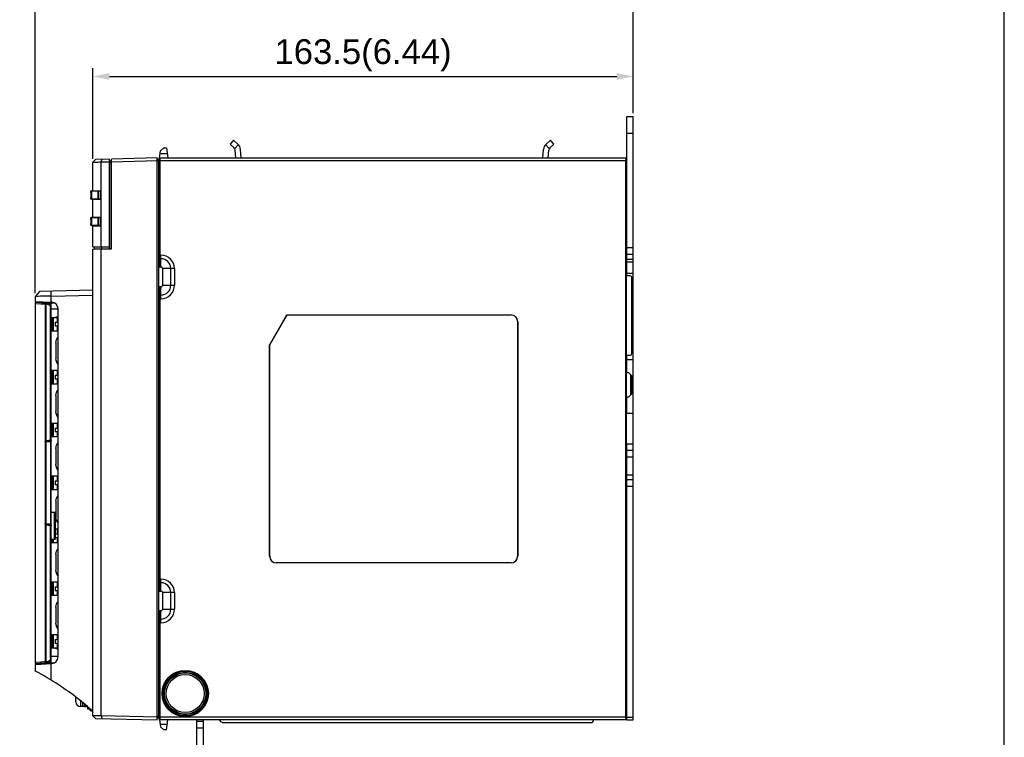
# Model space of a CAD drawing. Header units: millimetres. Extents: x 1895 to 2561, y -1570 to -291.
# Tile 30 of 61: x 2263 to 2561, y -1458 to -1241. Entities that reach past the tile are written whole.
import ezdxf

# ---------------------------------------------------------------- set-up
doc = ezdxf.new("R2010")
doc.units = ezdxf.units.MM
doc.header["$LTSCALE"] = 23.1
doc.header["$PDMODE"] = 3
doc.header["$PDSIZE"] = 0.31
doc.layers.get('0').update_dxf_attribs({"linetype": 'CONTINUOUS'})
doc.layers.get('Defpoints').update_dxf_attribs({"linetype": 'CONTINUOUS'})
doc.layers.add('TEXT', color=7, linetype='CONTINUOUS')
doc.styles.get("Standard").update_dxf_attribs({"font": 'arial.ttf'})
doc.dimstyles.new('DIMSTYLE_2$0', dxfattribs={"dimtxt": 2.5, "dimasz": 3, "dimexe": 0.18, "dimexo": 0.0625, "dimgap": 0.09, "dimtad": 1, "dimdec": 0, "dimdsep": 46, "dimtxsty": 'Standard', "dimblk": '_FILLED', "dimcen": 0.09, "dimadec": 0, "dimazin": 0, "dimtp": 0.01, "dimtm": 0.01, "dimtfac": 1, "dimtdec": 0, "dimtofl": 0, "dimtmove": 0, "dimatfit": 3, "dimldrblk": '_FILLED', "dimfxl": 0, "dimtolj": 1, "dimarcsym": 0})

# ---------------------------------------------------------------- blocks, each defined once
blk = doc.blocks.new('_FILLED')
at = {"color": 0, "linetype": 'ByBlock'}
blk.add_solid([(0, 0), (-1, 0.2), (-1, -0.2)], dxfattribs=at)
blk = doc.blocks.new('*D32')
at = {"color": 0, "linetype": 'Continuous', "lineweight": -2}
for p, q in [((2285.61, -1283.04), (2285.61, -1255.61)), ((2449.11, -1269.25), (2449.11, -1255.61)), ((2290.61, -1258.11), (2444.11, -1258.11))]:
    blk.add_line(p, q, dxfattribs=at)
at = {"layer": 'Defpoints', "color": 0, "linetype": 'Continuous'}
for p in [(2449.11, -1258.11), (2449.11, -1270.25), (2285.61, -1284.04)]:
    blk.add_point(p, dxfattribs=at)
at = {"color": 0, "linetype": 'Continuous', "lineweight": -2, "xscale": 5, "yscale": 5, "zscale": 5}
for p, rotation in [((2285.61, -1258.11), 180.0011689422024), ((2449.11, -1258.11), 0.001168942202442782)]:
    blk.add_blockref('_FILLED', p, dxfattribs=dict(at, rotation=rotation))
at = {"color": 0, "linetype": 'Continuous', "insert": (2367.36, -1246.86), "char_height": 7.5, "width": 17.8532, "attachment_point": 2, "rotation": 0.0012, "line_spacing_factor": 0.9}
blk.add_mtext('\\A1;163.5(6.44)', dxfattribs=at)
blk = doc.blocks.new('*D33')
at = {"color": 0, "linetype": 'Continuous', "lineweight": -2}
for p, q in [((2268.11, -1323.65), (2268.11, -1232.72)), ((2449.11, -1269.25), (2449.11, -1232.72)), ((2273.11, -1235.22), (2444.11, -1235.22))]:
    blk.add_line(p, q, dxfattribs=at)
at = {"layer": 'Defpoints', "color": 0, "linetype": 'Continuous'}
for p in [(2449.11, -1235.22), (2449.11, -1270.25), (2268.11, -1324.65)]:
    blk.add_point(p, dxfattribs=at)
at = {"color": 0, "linetype": 'Continuous', "lineweight": -2, "xscale": 5, "yscale": 5, "zscale": 5, "rotation": 180}
blk.add_blockref('_FILLED', (2268.11, -1235.22), dxfattribs=at)
at = {"color": 0, "linetype": 'Continuous', "lineweight": -2, "xscale": 5, "yscale": 5, "zscale": 5}
blk.add_blockref('_FILLED', (2449.11, -1235.22), dxfattribs=at)
at = {"color": 0, "linetype": 'Continuous', "insert": (2358.61, -1223.97), "char_height": 7.5, "width": 14.9442, "attachment_point": 2, "line_spacing_factor": 0.9}
blk.add_mtext('\\A1;181(7.13)', dxfattribs=at)

msp = doc.modelspace()

# ---------------------------------------------------------------- linework, layer by layer
at = {"color": 7, "linetype": 'Continuous'}
for p, q in [((2447.109, -1318.448), (2447.109, -1270.248)), ((2447.109, -1270.248), (2449.109, -1270.248)), ((2449.109, -1452.748), (2449.109, -1270.248)), ((2328.195, -1277.383), (2327.108, -1278.557)), ((2328.195, -1277.383), (2329.463, -1278.557)), ((2422.755, -1278.557), (2424.023, -1277.383)), ((2425.11, -1278.557), (2424.023, -1277.383)), ((2447.109, -1275.248), (2449.109, -1275.248)), ((2305.799, -1282.748), (2306.059, -1280.627)), ((2306.059, -1280.627), (2307.052, -1279.748)), ((2307.052, -1279.748), (2307.93, -1279.748)), ((2307.93, -1279.748), (2308.299, -1282.748)), ((2328.378, -1279.734), (2327.108, -1278.557)), ((2329.636, -1278.734), (2328.537, -1279.921)), ((2328.911, -1282.752), (2328.695, -1280.377)), ((2330.515, -1282.752), (2330.286, -1280.229)), ((2421.702, -1282.749), (2421.932, -1280.229)), ((2423.681, -1279.921), (2422.581, -1278.734)), ((2423.307, -1282.749), (2423.523, -1280.377)), ((2425.11, -1278.557), (2423.839, -1279.734)), ((2286.388, -1283.239), (2285.607, -1284.04)), ((2290.609, -1283.128), (2286.388, -1283.239)), ((2290.609, -1310.131), (2290.609, -1283.128)), ((2290.609, -1283.628), (2291.109, -1283.654)), ((2291.109, -1310.118), (2291.109, -1283.654)), ((2305.109, -1282.748), (2291.209, -1283.112)), ((2291.209, -1310.215), (2291.209, -1283.112)), ((2291.209, -1283.912), (2305.109, -1283.548)), ((2305.109, -1452.748), (2305.109, -1282.748)), ((2305.609, -1283.248), (2305.109, -1283.248)), ((2305.609, -1283.748), (2305.109, -1283.748)), ((2305.609, -1452.248), (2305.609, -1283.248)), ((2305.745, -1284.249), (2305.762, -1283.754)), ((2305.762, -1283.754), (2305.78, -1283.254)), ((2305.78, -1283.254), (2305.798, -1282.751)), ((2305.798, -1282.753), (2446.92, -1282.748)), ((2305.798, -1282.751), (2305.824, -1283.237)), ((2305.824, -1283.237), (2305.84, -1283.548)), ((2305.84, -1283.548), (2305.84, -1312.143)), ((2305.84, -1283.548), (2446.878, -1283.548)), ((2308.146, -1281.505), (2305.951, -1281.505)), ((2446.878, -1283.548), (2446.919, -1282.758)), ((2446.878, -1451.948), (2446.878, -1283.548)), ((2447.009, -1285.248), (2446.919, -1282.748)), ((2285.609, -1292.676), (2285.609, -1284.042)), ((2288.108, -1292.72), (2288.107, -1283.986)), ((2290.609, -1284.135), (2291.109, -1284.146)), ((2291.209, -1284.813), (2291.109, -1284.816)), ((2291.109, -1285.613), (2291.209, -1285.613)), ((2305.609, -1284.248), (2305.745, -1284.248)), ((2305.609, -1285.248), (2305.761, -1285.248)), ((2305.738, -1284.424), (2305.745, -1284.248)), ((2305.761, -1285.248), (2305.761, -1290.248)), ((2447.009, -1450.248), (2447.009, -1285.248)), ((2447.009, -1287.748), (2447.099, -1287.748)), ((2447.009, -1289.648), (2447.109, -1289.648)), ((2285.609, -1292.748), (2285.609, -1292.676)), ((2285.609, -1292.676), (2288.108, -1292.72)), ((2286.059, -1292.748), (2286.059, -1292.69)), ((2286.201, -1292.686), (2286.201, -1292.748)), ((2286.901, -1292.748), (2286.901, -1292.698)), ((2287.059, -1292.698), (2287.059, -1292.748)), ((2287.609, -1292.711), (2287.609, -1292.748)), ((2287.709, -1292.713), (2287.709, -1292.748)), ((2288.108, -1309.626), (2288.108, -1292.72)), ((2291.209, -1292.548), (2291.109, -1292.554)), ((2305.761, -1290.248), (2305.609, -1290.248)), ((2305.709, -1300.248), (2305.709, -1290.248)), ((2285.009, -1293.268), (2285.009, -1294.729)), ((2285.035, -1292.768), (2285.15, -1292.748)), ((2285.15, -1295.248), (2285.035, -1295.229)), ((2285.156, -1292.75), (2285.15, -1292.748)), ((2285.15, -1292.748), (2288.108, -1292.748)), ((2285.15, -1295.248), (2285.156, -1295.246)), ((2288.108, -1295.248), (2285.15, -1295.248)), ((2285.156, -1295.246), (2285.156, -1292.75)), ((2285.213, -1292.753), (2285.213, -1295.244)), ((2285.213, -1292.753), (2287.192, -1292.788)), ((2287.192, -1295.209), (2285.213, -1295.244)), ((2285.609, -1300.749), (2285.609, -1295.248)), ((2285.609, -1295.321), (2288.108, -1295.277)), ((2286.059, -1295.307), (2286.059, -1295.248)), ((2286.201, -1295.248), (2286.201, -1295.311)), ((2286.901, -1295.298), (2286.901, -1295.248)), ((2287.059, -1295.248), (2287.059, -1295.298)), ((2287.192, -1295.209), (2287.192, -1292.788)), ((2287.33, -1292.789), (2287.33, -1295.208)), ((2288.035, -1292.79), (2287.33, -1292.789)), ((2287.33, -1295.208), (2288.035, -1295.207)), ((2287.609, -1295.248), (2287.609, -1295.286)), ((2287.709, -1295.248), (2287.709, -1295.284)), ((2288.059, -1292.766), (2288.035, -1292.79)), ((2288.035, -1295.207), (2288.035, -1292.79)), ((2288.059, -1295.231), (2288.035, -1295.207)), ((2288.059, -1292.766), (2288.059, -1295.231)), ((2288.108, -1292.766), (2288.059, -1292.766)), ((2288.108, -1295.231), (2288.059, -1295.231)), ((2291.209, -1295.448), (2291.109, -1295.443)), ((2447.009, -1292.848), (2447.109, -1292.848)), ((2447.009, -1297.248), (2447.109, -1297.248)), ((2285.009, -1301.268), (2285.009, -1302.73)), ((2285.035, -1300.768), (2285.15, -1300.749)), ((2285.156, -1300.751), (2285.15, -1300.749)), ((2285.15, -1300.749), (2288.108, -1300.749)), ((2285.156, -1303.247), (2285.156, -1300.751)), ((2285.213, -1300.753), (2285.213, -1303.245)), ((2285.213, -1300.753), (2287.192, -1300.788)), ((2285.609, -1300.676), (2288.108, -1300.72)), ((2286.059, -1300.749), (2286.059, -1300.69)), ((2286.201, -1300.686), (2286.201, -1300.749)), ((2286.901, -1300.749), (2286.901, -1300.698)), ((2287.059, -1300.698), (2287.059, -1300.749)), ((2287.192, -1303.209), (2287.192, -1300.788)), ((2287.33, -1300.79), (2287.33, -1303.208)), ((2288.035, -1300.79), (2287.33, -1300.79)), ((2287.609, -1300.711), (2287.609, -1300.749)), ((2287.709, -1300.713), (2287.709, -1300.749)), ((2288.059, -1300.766), (2288.035, -1300.79)), ((2288.035, -1303.208), (2288.035, -1300.79)), ((2288.059, -1300.766), (2288.059, -1303.231)), ((2288.108, -1300.766), (2288.059, -1300.766)), ((2291.209, -1300.548), (2291.109, -1300.554)), ((2305.609, -1300.248), (2305.735, -1300.248)), ((2305.735, -1300.248), (2305.735, -1315.748)), ((2285.15, -1303.249), (2285.035, -1303.23)), ((2285.15, -1303.249), (2285.156, -1303.247)), ((2288.108, -1303.249), (2285.15, -1303.249)), ((2287.192, -1303.209), (2285.213, -1303.245)), ((2285.609, -1309.622), (2285.609, -1303.249)), ((2285.609, -1303.321), (2288.108, -1303.277)), ((2286.059, -1303.307), (2286.059, -1303.249)), ((2286.201, -1303.249), (2286.201, -1303.311)), ((2286.901, -1303.298), (2286.901, -1303.249)), ((2287.059, -1303.249), (2287.059, -1303.298)), ((2287.33, -1303.208), (2288.035, -1303.208)), ((2287.609, -1303.249), (2287.609, -1303.286)), ((2287.709, -1303.249), (2287.709, -1303.284)), ((2288.059, -1303.231), (2288.035, -1303.208)), ((2288.108, -1303.231), (2288.059, -1303.231)), ((2291.209, -1303.448), (2291.109, -1303.443)), ((2291.109, -1305.438), (2291.209, -1305.441)), ((2291.209, -1305.991), (2291.109, -1305.992)), ((2447.009, -1304.748), (2447.109, -1304.748)), ((2447.009, -1304.898), (2447.098, -1304.898)), ((2447.045, -1305.335), (2447.109, -1305.398)), ((2285.609, -1309.622), (2290.609, -1309.63)), ((2285.609, -1310.362), (2291.209, -1310.215)), ((2285.609, -1451.456), (2285.609, -1310.362)), ((2286.109, -1310.196), (2286.109, -1309.623)), ((2286.109, -1310.196), (2287.609, -1310.209)), ((2287.609, -1310.209), (2291.109, -1310.118)), ((2287.709, -1310.307), (2287.709, -1310.209)), ((2287.936, -1310.201), (2287.936, -1310.301)), ((2288.108, -1451.511), (2288.108, -1310.296)), ((2288.324, -1310.19), (2288.324, -1309.626)), ((2289.076, -1310.171), (2289.076, -1310.271)), ((2289.594, -1310.157), (2289.594, -1310.257)), ((2291.209, -1309.666), (2291.109, -1309.665)), ((2447.009, -1307.798), (2447.109, -1307.898)), ((2447.009, -1309.498), (2447.109, -1309.398)), ((2447.109, -1309.898), (2449.109, -1309.898)), ((2305.822, -1313.252), (2305.735, -1315.748)), ((2306.209, -1313.252), (2305.822, -1313.252)), ((2305.84, -1312.143), (2306.209, -1312.143)), ((2306.209, -1315.748), (2306.209, -1312.143)), ((2447.109, -1311.898), (2449.109, -1311.898)), ((2447.109, -1313.398), (2449.109, -1313.398)), ((2305.735, -1315.748), (2306.209, -1315.748)), ((2306.709, -1316.248), (2306.709, -1321.248)), ((2310.314, -1316.248), (2306.709, -1316.248)), ((2309.205, -1321.248), (2309.205, -1316.248)), ((2310.314, -1316.248), (2310.314, -1321.248)), ((2447.109, -1314.148), (2449.109, -1314.148)), ((2448.169, -1318.448), (2447.009, -1318.448)), ((2447.109, -1317.648), (2449.109, -1317.648)), ((2448.669, -1318.848), (2449.109, -1318.848)), ((2448.669, -1341.948), (2448.669, -1318.948)), ((2305.735, -1321.748), (2305.822, -1324.245)), ((2305.735, -1321.748), (2305.735, -1351.748)), ((2306.209, -1321.748), (2305.735, -1321.748)), ((2306.209, -1325.354), (2306.209, -1321.748)), ((2306.709, -1321.248), (2310.314, -1321.248)), ((2269.608, -1323.109), (2268.109, -1324.648)), ((2272.978, -1324.56), (2268.109, -1324.648)), ((2268.109, -1324.648), (2268.109, -1326.148)), ((2268.477, -1324.642), (2268.274, -1324.645)), ((2269.109, -1324.63), (2268.757, -1324.637)), ((2269.608, -1323.109), (2285.609, -1322.69)), ((2272.978, -1326.404), (2272.978, -1323.021)), ((2272.978, -1324.56), (2285.609, -1324.229)), ((2305.822, -1324.245), (2306.209, -1324.245)), ((2305.84, -1325.354), (2305.84, -1410.143)), ((2306.209, -1325.354), (2305.84, -1325.354)), ((2268.109, -1326.148), (2273.213, -1326.416)), ((2268.109, -1326.765), (2268.109, -1435.332)), ((2268.109, -1326.765), (2269.92, -1326.854)), ((2268.109, -1326.765), (2269.956, -1326.856)), ((2274.239, -1326.77), (2268.424, -1326.465)), ((2269.63, -1326.228), (2269.817, -1326.425)), ((2269.817, -1326.425), (2270.046, -1326.439)), ((2269.817, -1326.425), (2270.046, -1326.439)), ((2269.956, -1326.856), (2271.173, -1326.916)), ((2270.046, -1326.439), (2270.695, -1326.477)), ((2270.046, -1326.439), (2270.695, -1326.477)), ((2270.695, -1326.477), (2271.009, -1326.496)), ((2270.695, -1326.477), (2271.009, -1326.496)), ((2271.009, -1326.297), (2271.009, -1326.6)), ((2271.173, -1326.916), (2271.174, -1368.676)), ((2271.366, -1326.916), (2271.173, -1326.916)), ((2271.366, -1326.916), (2271.366, -1368.49)), ((2271.366, -1326.916), (2271.649, -1326.93)), ((2271.963, -1326.548), (2271.963, -1326.35)), ((2271.963, -1326.548), (2272.509, -1326.548)), ((2272.009, -1326.653), (2272.009, -1326.548)), ((2272.389, -1326.914), (2273.009, -1326.943)), ((2272.389, -1326.914), (2272.571, -1326.922)), ((2272.509, -1326.379), (2272.509, -1326.548)), ((2273.009, -1326.943), (2272.772, -1326.693)), ((2272.786, -1368.077), (2272.786, -1328.129)), ((2273.009, -1328.129), (2272.786, -1328.129)), ((2273.009, -1435.154), (2273.009, -1326.943)), ((2275.109, -1433.684), (2275.109, -1328.413)), ((2275.11, -1328.512), (2273.009, -1328.531)), ((2273.251, -1331.048), (2273.251, -1335.048)), ((2273.709, -1335.048), (2273.709, -1331.048)), ((2275.109, -1330.867), (2274.834, -1330.891)), ((2274.898, -1332.448), (2274.898, -1331.048)), ((2344.295, -1330.224), (2339.084, -1339.249)), ((2339.109, -1339.255), (2344.309, -1330.248)), ((2344.309, -1330.248), (2344.295, -1330.224)), ((2344.295, -1330.224), (2412.109, -1330.224)), ((2344.309, -1330.248), (2412.109, -1330.248)), ((2412.109, -1330.248), (2412.109, -1330.224)), ((2274.186, -1332.448), (2274.186, -1333.648)), ((2274.186, -1332.448), (2275.109, -1332.448)), ((2275.109, -1333.648), (2274.186, -1333.648)), ((2274.898, -1335.048), (2274.898, -1333.648)), ((2414.133, -1332.248), (2414.109, -1332.248)), ((2414.109, -1332.248), (2414.109, -1403.248)), ((2414.133, -1332.248), (2414.133, -1403.248)), ((2273.009, -1335.048), (2275.109, -1335.048)), ((2274.434, -1338.618), (2274.434, -1340.298)), ((2274.495, -1340.298), (2274.434, -1340.298)), ((2339.084, -1403.248), (2339.084, -1339.249)), ((2339.109, -1339.255), (2339.084, -1339.249)), ((2339.109, -1403.248), (2339.109, -1339.255)), ((2274.434, -1341.798), (2274.434, -1343.479)), ((2274.434, -1341.798), (2274.495, -1341.798)), ((2447.009, -1342.448), (2448.169, -1342.448)), ((2447.109, -1347.768), (2447.109, -1342.448)), ((2448.669, -1340.976), (2449.109, -1340.976)), ((2448.669, -1341.776), (2449.109, -1341.776)), ((2447.109, -1343.776), (2449.109, -1343.776)), ((2275.109, -1347.048), (2273.009, -1347.048)), ((2273.251, -1347.048), (2273.251, -1351.048)), ((2273.709, -1351.048), (2273.709, -1347.048)), ((2274.186, -1348.448), (2274.186, -1349.648)), ((2274.186, -1348.448), (2275.109, -1348.448)), ((2274.898, -1348.448), (2274.898, -1347.048)), ((2447.779, -1347.768), (2447.009, -1347.768)), ((2447.779, -1347.768), (2448.669, -1348.658)), ((2448.289, -1348.278), (2448.289, -1354.528)), ((2448.669, -1348.658), (2448.669, -1354.148)), ((2273.009, -1351.048), (2275.109, -1351.048)), ((2275.109, -1349.648), (2274.186, -1349.648)), ((2274.898, -1351.048), (2274.898, -1349.648)), ((2305.735, -1351.748), (2305.609, -1351.748)), ((2305.814, -1353.248), (2305.735, -1351.748)), ((2274.434, -1354.618), (2274.434, -1356.298)), ((2305.814, -1353.752), (2305.609, -1353.748)), ((2305.814, -1362.249), (2305.814, -1353.248)), ((2447.009, -1355.038), (2447.779, -1355.038)), ((2447.109, -1359.987), (2447.109, -1355.038)), ((2448.669, -1354.148), (2447.779, -1355.038)), ((2274.495, -1356.298), (2274.434, -1356.298)), ((2274.434, -1357.798), (2274.434, -1359.479)), ((2274.434, -1357.798), (2274.495, -1357.798)), ((2447.009, -1359.987), (2449.109, -1359.987)), ((2275.109, -1363.048), (2273.009, -1363.048)), ((2273.251, -1363.048), (2273.251, -1367.048)), ((2273.709, -1367.048), (2273.709, -1363.048)), ((2274.898, -1364.448), (2274.898, -1363.048)), ((2305.609, -1361.748), (2305.814, -1361.745)), ((2305.735, -1363.748), (2305.609, -1363.748)), ((2305.735, -1363.748), (2305.814, -1362.249)), ((2305.735, -1363.748), (2305.735, -1371.748)), ((2273.009, -1367.048), (2275.109, -1367.048)), ((2274.186, -1364.448), (2274.186, -1365.648)), ((2274.186, -1364.448), (2275.109, -1364.448)), ((2275.109, -1365.648), (2274.186, -1365.648)), ((2274.898, -1367.048), (2274.898, -1365.648)), ((2273.009, -1368.673), (2271.174, -1368.673)), ((2271.174, -1368.676), (2271.174, -1393.421)), ((2271.347, -1368.673), (2271.347, -1393.424)), ((2272.786, -1368.077), (2271.816, -1368.319)), ((2271.833, -1368.461), (2272.803, -1368.219)), ((2271.833, -1368.461), (2272.877, -1368.461)), ((2272.877, -1368.268), (2272.877, -1368.461)), ((2272.905, -1393.424), (2272.905, -1368.673)), ((2449.109, -1369.288), (2447.009, -1369.288)), ((2447.109, -1452.748), (2447.109, -1369.288)), ((2274.434, -1370.618), (2274.434, -1372.298)), ((2274.495, -1372.298), (2274.434, -1372.298)), ((2305.735, -1371.748), (2305.609, -1371.748)), ((2305.814, -1373.248), (2305.735, -1371.748)), ((2449.109, -1371.288), (2447.109, -1371.288)), ((2274.434, -1373.798), (2274.434, -1375.479)), ((2274.434, -1373.798), (2274.495, -1373.798)), ((2305.814, -1373.752), (2305.609, -1373.748)), ((2305.814, -1382.249), (2305.814, -1373.248)), ((2449.109, -1373.288), (2447.109, -1373.288)), ((2275.109, -1379.048), (2273.009, -1379.048)), ((2273.251, -1379.048), (2273.251, -1383.048)), ((2273.709, -1383.048), (2273.709, -1379.048)), ((2274.898, -1380.448), (2274.898, -1379.048)), ((2447.109, -1378.568), (2449.109, -1378.568)), ((2274.186, -1380.448), (2274.186, -1381.648)), ((2274.186, -1380.448), (2275.109, -1380.448)), ((2275.109, -1381.648), (2274.186, -1381.648)), ((2274.898, -1383.048), (2274.898, -1381.648)), ((2305.814, -1381.745), (2305.609, -1381.748)), ((2447.109, -1380.068), (2449.109, -1380.068)), ((2447.109, -1382.068), (2449.109, -1382.068)), ((2273.009, -1383.048), (2275.109, -1383.048)), ((2305.735, -1383.748), (2305.609, -1383.748)), ((2305.735, -1383.748), (2305.814, -1382.249)), ((2305.735, -1383.748), (2305.735, -1413.748)), ((2447.109, -1382.398), (2447.009, -1382.298)), ((2447.109, -1383.898), (2447.009, -1383.998)), ((2274.434, -1386.618), (2274.434, -1388.298)), ((2447.009, -1386.898), (2447.109, -1386.898)), ((2447.109, -1386.398), (2447.045, -1386.462)), ((2274.209, -1390.048), (2273.009, -1390.048)), ((2274.055, -1398.048), (2274.055, -1390.048)), ((2274.209, -1390.048), (2274.209, -1398.048)), ((2274.495, -1388.298), (2274.434, -1388.298)), ((2274.434, -1389.798), (2274.434, -1391.479)), ((2274.434, -1389.798), (2274.495, -1389.798)), ((2271.174, -1393.421), (2271.173, -1435.181)), ((2271.174, -1393.424), (2273.009, -1393.424)), ((2271.366, -1393.607), (2271.366, -1435.181)), ((2271.816, -1393.778), (2272.786, -1394.019)), ((2272.803, -1393.878), (2271.833, -1393.636)), ((2272.877, -1393.636), (2271.833, -1393.636)), ((2272.877, -1393.636), (2272.877, -1393.829)), ((2447.109, -1391.473), (2447.009, -1391.473)), ((2272.786, -1433.968), (2272.786, -1394.019)), ((2275.109, -1395.048), (2274.209, -1395.048)), ((2274.209, -1396.448), (2275.109, -1396.448)), ((2274.898, -1396.448), (2274.898, -1395.048)), ((2273.009, -1398.048), (2274.209, -1398.048)), ((2273.009, -1399.048), (2275.109, -1399.048)), ((2273.251, -1398.048), (2273.251, -1399.048)), ((2273.709, -1399.048), (2273.709, -1398.048)), ((2275.109, -1397.648), (2274.209, -1397.648)), ((2274.898, -1399.048), (2274.898, -1397.648)), ((2447.009, -1398.743), (2447.109, -1398.743)), ((2274.434, -1402.618), (2274.434, -1404.298)), ((2274.495, -1404.298), (2274.434, -1404.298)), ((2274.434, -1405.798), (2274.434, -1407.479)), ((2274.434, -1405.798), (2274.495, -1405.798)), ((2339.084, -1403.248), (2339.109, -1403.248)), ((2412.109, -1405.248), (2341.109, -1405.248)), ((2341.109, -1405.248), (2341.109, -1405.273)), ((2412.109, -1405.273), (2341.109, -1405.273)), ((2412.109, -1405.273), (2412.109, -1405.248)), ((2414.109, -1403.248), (2414.133, -1403.248)), ((2447.109, -1403.473), (2447.009, -1403.473)), ((2275.109, -1411.048), (2273.009, -1411.048)), ((2273.251, -1411.048), (2273.251, -1415.048)), ((2273.709, -1415.048), (2273.709, -1411.048)), ((2274.898, -1412.448), (2274.898, -1411.048)), ((2305.822, -1411.252), (2305.735, -1413.748)), ((2306.209, -1411.252), (2305.822, -1411.252)), ((2305.84, -1410.143), (2306.209, -1410.143)), ((2306.209, -1413.748), (2306.209, -1410.143)), ((2447.009, -1410.743), (2447.109, -1410.743)), ((2274.186, -1412.448), (2274.186, -1413.648)), ((2274.186, -1412.448), (2275.109, -1412.448)), ((2275.109, -1413.648), (2274.186, -1413.648)), ((2274.898, -1415.048), (2274.898, -1413.648)), ((2305.735, -1413.748), (2306.209, -1413.748)), ((2306.709, -1414.248), (2306.709, -1419.248)), ((2310.314, -1414.248), (2306.709, -1414.248)), ((2309.205, -1419.248), (2309.205, -1414.248)), ((2310.314, -1414.248), (2310.314, -1419.248)), ((2273.009, -1415.048), (2275.109, -1415.048)), ((2274.434, -1418.618), (2274.434, -1420.298)), ((2274.495, -1420.298), (2274.434, -1420.298)), ((2305.735, -1419.748), (2305.822, -1422.245)), ((2305.735, -1419.748), (2305.735, -1435.248)), ((2306.209, -1419.748), (2305.735, -1419.748)), ((2306.209, -1423.354), (2306.209, -1419.748)), ((2306.709, -1419.248), (2310.314, -1419.248)), ((2274.434, -1421.798), (2274.434, -1423.479)), ((2274.434, -1421.798), (2274.495, -1421.798)), ((2305.822, -1422.245), (2306.209, -1422.245)), ((2305.84, -1423.354), (2305.84, -1451.948)), ((2306.209, -1423.354), (2305.84, -1423.354)), ((2447.009, -1424.248), (2447.109, -1424.248)), ((2275.109, -1427.048), (2273.009, -1427.048)), ((2273.251, -1427.048), (2273.251, -1431.048)), ((2273.709, -1431.048), (2273.709, -1427.048)), ((2274.186, -1428.448), (2274.186, -1429.648)), ((2274.186, -1428.448), (2275.109, -1428.448)), ((2275.109, -1429.648), (2274.186, -1429.648)), ((2274.898, -1428.448), (2274.898, -1427.048)), ((2274.898, -1431.048), (2274.898, -1429.648)), ((2275.109, -1431.23), (2274.834, -1431.206)), ((2269.956, -1435.241), (2268.109, -1435.332)), ((2269.921, -1435.243), (2268.109, -1435.332)), ((2268.109, -1435.948), (2273.213, -1435.681)), ((2268.424, -1435.632), (2274.239, -1435.327)), ((2269.63, -1435.869), (2269.817, -1435.672)), ((2269.99, -1435.662), (2269.817, -1435.672)), ((2269.99, -1435.662), (2269.817, -1435.672)), ((2270.312, -1435.224), (2269.921, -1435.243)), ((2271.011, -1435.189), (2269.956, -1435.241)), ((2271.009, -1435.601), (2269.99, -1435.662)), ((2271.009, -1435.601), (2269.99, -1435.662)), ((2271.009, -1435.496), (2271.009, -1435.802)), ((2271.173, -1435.181), (2271.366, -1435.181)), ((2271.649, -1435.167), (2271.366, -1435.181)), ((2271.963, -1435.746), (2271.963, -1435.548)), ((2271.963, -1435.548), (2272.509, -1435.548)), ((2272.009, -1435.548), (2272.009, -1435.444)), ((2273.009, -1435.154), (2272.389, -1435.183)), ((2272.509, -1435.548), (2272.509, -1435.718)), ((2272.991, -1435.155), (2272.725, -1435.167)), ((2272.772, -1435.404), (2273.009, -1435.154)), ((2272.786, -1433.968), (2273.009, -1433.968)), ((2272.978, -1440.684), (2272.979, -1435.693)), ((2275.11, -1433.585), (2273.009, -1433.566)), ((2305.735, -1435.248), (2305.609, -1435.248)), ((2305.709, -1445.248), (2305.709, -1435.248)), ((2447.009, -1435.248), (2447.109, -1435.248)), ((2268.109, -1435.948), (2268.109, -1437.86)), ((2447.009, -1442.648), (2447.109, -1442.648)), ((2280.409, -1445.798), (2280.409, -1447.143)), ((2280.412, -1447.298), (2280.416, -1447.298)), ((2281.909, -1446.957), (2281.909, -1448.698)), ((2282.609, -1448.698), (2282.609, -1447.521)), ((2305.761, -1445.248), (2305.609, -1445.248)), ((2305.761, -1445.248), (2305.761, -1450.248)), ((2447.009, -1445.848), (2447.109, -1445.848)), ((2282.609, -1448.698), (2281.909, -1448.698)), ((2283.109, -1447.957), (2283.109, -1448.698)), ((2283.109, -1448.698), (2283.947, -1448.698)), ((2284.009, -1448.753), (2284.009, -1449.348)), ((2284.009, -1449.348), (2284.64, -1449.348)), ((2284.809, -1449.848), (2285.156, -1449.848)), ((2305.609, -1450.248), (2305.761, -1450.248)), ((2447.009, -1450.248), (2446.919, -1452.739)), ((2447.009, -1447.748), (2447.099, -1447.748)), ((2447.009, -1448.248), (2447.109, -1448.248)), ((2447.109, -1450.248), (2447.009, -1450.248)), ((2288.108, -1451.511), (2285.609, -1451.456)), ((2286.388, -1452.258), (2305.109, -1452.748)), ((2305.109, -1451.949), (2288.108, -1451.511)), ((2305.609, -1451.748), (2305.109, -1451.748)), ((2305.609, -1452.248), (2305.109, -1452.248)), ((2305.609, -1451.248), (2305.745, -1451.248)), ((2305.745, -1451.248), (2305.738, -1451.073)), ((2305.762, -1451.743), (2305.745, -1451.248)), ((2305.78, -1452.243), (2305.762, -1451.743)), ((2305.798, -1452.746), (2305.78, -1452.243)), ((2305.824, -1452.26), (2305.798, -1452.746)), ((2446.92, -1452.748), (2305.798, -1452.744)), ((2305.799, -1452.748), (2306.059, -1454.87)), ((2305.84, -1451.948), (2305.824, -1452.26)), ((2446.878, -1451.948), (2305.84, -1451.948)), ((2307.93, -1455.748), (2308.299, -1452.748)), ((2317.109, -1465.248), (2317.109, -1452.744)), ((2319.109, -1453.248), (2317.109, -1453.248)), ((2319.109, -1460.348), (2319.109, -1452.745)), ((2324.562, -1453.402), (2323.909, -1452.748)), ((2324.916, -1453.548), (2436.309, -1453.548)), ((2446.919, -1452.739), (2446.878, -1451.948)), ((2447.109, -1451.948), (2449.109, -1451.948)), ((2447.109, -1452.748), (2449.109, -1452.748)), ((2305.951, -1453.992), (2308.146, -1453.992)), ((2306.059, -1454.87), (2307.052, -1455.748)), ((2307.93, -1455.748), (2307.052, -1455.748)), ((2319.109, -1455.248), (2317.109, -1455.248))]:
    msp.add_line(p, q, dxfattribs=at)
at = {"color": 4, "linetype": 'Continuous'}
for p, q in [((2285.609, -1286.347), (2285.609, -1284.047)), ((2273.009, -1331.048), (2275.109, -1331.048)), ((2275.109, -1431.048), (2273.009, -1431.048))]:
    msp.add_line(p, q, dxfattribs=at)
at = {"color": 3, "linetype": 'Continuous'}
msp.add_line((2284.809, -1449.848), (2284.809, -1449.512), dxfattribs=at)
at = {"color": 7, "linetype": 'Continuous'}
for points in [[(2272.978, -1324.56), (2272.337, -1324.572), (2271.71, -1324.583), (2271.105, -1324.594), (2270.533, -1324.605), (2270.005, -1324.614), (2269.527, -1324.623)], [(2269.92, -1326.854), (2270.312, -1326.873), (2270.731, -1326.894), (2271.013, -1326.908)], [(2272.571, -1326.922), (2272.847, -1326.935), (2272.991, -1326.942)], [(2271.173, -1435.181), (2270.731, -1435.203), (2270.312, -1435.224)], [(2272.725, -1435.167), (2272.571, -1435.174), (2272.389, -1435.183)]]:
    msp.add_lwpolyline(points, dxfattribs=at)
for radius in [6.997, 6.797, 6.791, 6.417, 6.25, 5.75]:
    msp.add_circle((2313.559, -1444.748), radius, dxfattribs=at)
for centre, radius, start, end in [((2327.699, -1280.467), 1, 5.2, 47.2), ((2327.696, -1280.465), 2.6, 5.2, 47.2), ((2424.521, -1280.465), 2.6, 132.8, 174.8), ((2424.519, -1280.467), 1, 132.8, 174.8), ((2446.109, -1304.984), 1, 334.24097, 339.4698), ((2306.209, -1316.248), 4.106, 0, 90), ((2306.209, -1316.248), 2.996, 0, 90), ((2306.209, -1316.248), 0.5, 0, 90), ((2448.169, -1318.948), 0.5, 0, 90), ((2306.209, -1321.248), 4.106, 270, 360), ((2306.209, -1321.248), 2.996, 270, 0), ((2306.209, -1321.248), 0.5, 270, 360), ((2268.409, -1326.765), 0.3, 87, 180), ((2269.309, -1326.907), 0.7, 31.41922, 43.49852), ((2271.509, -1328.129), 1.5, 0, 87), ((2273.109, -1328.413), 2, 0, 87), ((2275.009, -1332.883), 2, 95, 113.31849), ((2412.109, -1332.248), 2.025, 0, 90), ((2412.109, -1332.248), 2, 0, 90), ((2448.169, -1341.948), 0.5, 270, 0), ((2272.817, -1368.048), 0.228, 285.34904, 295.32882), ((2446.109, -1386.813), 1, 0, 25.75903), ((2272.175, -1393.443), 0.729, 349.66951, 352.42083), ((2341.109, -1403.248), 2.025, 180, 270), ((2341.109, -1403.248), 2, 180, 270), ((2412.109, -1403.248), 2.025, 270, 0), ((2412.109, -1403.248), 2, 270, 0), ((2306.209, -1414.248), 4.106, 0, 90), ((2306.209, -1414.248), 2.996, 0, 90), ((2306.209, -1414.248), 0.5, 0, 90), ((2306.209, -1419.248), 4.106, 270, 360), ((2306.209, -1419.248), 2.996, 270, 0), ((2306.209, -1419.248), 0.5, 270, 360), ((2275.009, -1429.213), 2, 246.70283, 265), ((2268.409, -1435.332), 0.3, 180, 273), ((2269.309, -1435.19), 0.7, 316.50098, 328.58079), ((2271.509, -1433.968), 1.5, 273, 0), ((2273.109, -1433.684), 2, 272.99823, 359.99824), ((2219.567, -1527.13), 101.614, 56.65019, 61.46448), ((2281.993, -1447.143), 1.584, 179.99512, 185.63162), ((2281.909, -1447.198), 1.5, 183.82255, 270), ((2282.609, -1448.198), 0.5, 270, 0), ((2324.916, -1453.048), 0.5, 225, 270), ((2436.309, -1452.748), 0.8, 270, 0)]:
    msp.add_arc(centre, radius, start, end, dxfattribs=at)
for centre, major_axis, ratio, start_param, end_param in [((2305.709, -1285.248), (0, 1), 0.0524078, -1.5707963, -0.6014957), ((2285.356, -1292.75), (0.2, 0), 0.0174551, -3.0892328, -2.3692845), ((2285.356, -1295.247), (0.2, 0), 0.0174551, 2.3692845, 3.0892328), ((2287.335, -1292.786), (0.2, 0), 0.0174551, -2.3692845, -1.5969763), ((2287.335, -1295.211), (0.2, 0), 0.0174551, 1.5969763, 2.3692845), ((2285.356, -1300.751), (0.2, 0), 0.0174551, -3.0892328, -2.3692845), ((2287.335, -1300.786), (0.2, 0), 0.0174551, -2.3692845, -1.5969763), ((2285.356, -1303.247), (0.2, 0), 0.0174551, 2.3692845, 3.0892328), ((2287.335, -1303.212), (0.2, 0), 0.0174551, 1.5969763, 2.3692845), ((2305.735, -1312.143), (0, 2), 0.0524078, -2.1587989, -1.5707963), ((2305.735, -1325.354), (0, 2), 0.0524078, -1.5707963, -0.9827937), ((2305.735, -1410.143), (0, 2), 0.0524078, -2.1587989, -1.5707963), ((2305.735, -1423.354), (0, 2), 0.0524078, -1.5707963, -0.9827937), ((2305.709, -1450.248), (0, 1), 0.0524078, -2.540097, -1.5707963)]:
    msp.add_ellipse(centre, major_axis=major_axis, ratio=ratio, start_param=start_param, end_param=end_param, dxfattribs=at)
for points, knots in [([(2288.107, -1283.99), (2288.129, -1283.922), (2288.176, -1283.785), (2288.26, -1283.585), (2288.348, -1283.386), (2288.405, -1283.252), (2288.433, -1283.185)], [0, 0, 0, 0, 0.2475182, 0.4977941, 0.7491025, 1, 1, 1, 1]), ([(2285.609, -1284.042), (2285.817, -1284.037), (2286.337, -1284.026), (2287.17, -1284.001), (2287.795, -1283.99), (2288.107, -1283.986)], [0, 0, 0, 0, 0.2499999, 0.6250173, 1, 1, 1, 1]), ([(2288.107, -1283.986), (2288.419, -1283.982), (2289.045, -1283.971), (2289.879, -1283.946), (2290.4, -1283.933), (2290.609, -1283.928)], [0, 0, 0, 0, 0.3749993, 0.7499999, 1, 1, 1, 1]), ([(2285.009, -1293.267), (2285.009, -1293.235), (2285.009, -1293.172), (2285.011, -1293.079), (2285.013, -1292.994), (2285.016, -1292.93), (2285.018, -1292.884), (2285.02, -1292.854), (2285.022, -1292.829), (2285.025, -1292.808), (2285.027, -1292.792), (2285.029, -1292.779), (2285.031, -1292.772), (2285.034, -1292.768), (2285.035, -1292.768)], [0, 0, 0, 0, 0.1933629, 0.3793838, 0.5509293, 0.7015792, 0.7672489, 0.8256272, 0.876189, 0.9184595, 0.9520704, 0.9767619, 0.992485, 1, 1, 1, 1]), ([(2285.035, -1295.229), (2285.034, -1295.229), (2285.031, -1295.225), (2285.029, -1295.218), (2285.027, -1295.205), (2285.025, -1295.189), (2285.022, -1295.168), (2285.02, -1295.142), (2285.018, -1295.113), (2285.016, -1295.067), (2285.013, -1295.003), (2285.011, -1294.918), (2285.009, -1294.825), (2285.009, -1294.762), (2285.009, -1294.73)], [0, 0, 0, 0, 0.007515, 0.0232382, 0.0479298, 0.0815407, 0.1238112, 0.174373, 0.2327514, 0.298421, 0.4490709, 0.6206163, 0.8066371, 1, 1, 1, 1]), ([(2285.009, -1301.268), (2285.009, -1301.235), (2285.009, -1301.172), (2285.011, -1301.08), (2285.013, -1300.995), (2285.016, -1300.93), (2285.018, -1300.884), (2285.02, -1300.855), (2285.022, -1300.83), (2285.025, -1300.809), (2285.027, -1300.792), (2285.029, -1300.78), (2285.031, -1300.772), (2285.034, -1300.768), (2285.035, -1300.768)], [0, 0, 0, 0, 0.1933629, 0.3793838, 0.5509293, 0.7015792, 0.7672489, 0.8256272, 0.876189, 0.9184595, 0.9520704, 0.9767619, 0.992485, 1, 1, 1, 1]), ([(2285.035, -1303.23), (2285.034, -1303.229), (2285.031, -1303.225), (2285.029, -1303.218), (2285.027, -1303.206), (2285.025, -1303.189), (2285.022, -1303.168), (2285.02, -1303.143), (2285.018, -1303.114), (2285.016, -1303.068), (2285.013, -1303.003), (2285.011, -1302.918), (2285.009, -1302.826), (2285.009, -1302.762), (2285.009, -1302.73)], [0, 0, 0, 0, 0.007515, 0.0232382, 0.0479298, 0.0815407, 0.1238112, 0.174373, 0.2327514, 0.298421, 0.4490709, 0.6206163, 0.8066371, 1, 1, 1, 1]), ([(2271.304, -1326.616), (2271.288, -1326.615), (2271.26, -1326.632), (2271.235, -1326.666), (2271.207, -1326.719), (2271.183, -1326.804), (2271.174, -1326.877), (2271.173, -1326.916)], [0, 0, 0, 0, 0.1460378, 0.246705, 0.3679589, 0.6631626, 1, 1, 1, 1]), ([(2271.304, -1326.616), (2271.317, -1326.617), (2271.334, -1326.638), (2271.346, -1326.67), (2271.369, -1326.761), (2271.37, -1326.845), (2271.366, -1326.916)], [0, 0, 0, 0, 0.1168935, 0.2127986, 0.3344298, 1, 1, 1, 1]), ([(2271.649, -1326.93), (2271.653, -1326.86), (2271.649, -1326.764), (2271.626, -1326.666), (2271.6, -1326.631), (2271.587, -1326.631)], [0, 0, 0, 0, 0.6662263, 0.8749163, 1, 1, 1, 1]), ([(2271.649, -1326.93), (2271.798, -1326.938), (2272.097, -1327.011), (2272.473, -1327.278), (2272.727, -1327.668), (2272.786, -1327.976), (2272.786, -1328.129)], [0, 0, 0, 0, 0.2467468, 0.495383, 0.7466863, 1, 1, 1, 1]), ([(2274.434, -1338.618), (2274.434, -1338.299), (2274.547, -1337.657), (2274.891, -1337.1), (2275.106, -1336.866)], [0, 0, 0, 0, 0.5000897, 1, 1, 1, 1]), ([(2275.108, -1345.233), (2274.892, -1344.999), (2274.548, -1344.442), (2274.434, -1343.798), (2274.434, -1343.479)], [0, 0, 0, 0, 0.4998905, 1, 1, 1, 1]), ([(2274.501, -1344.075), (2274.549, -1344.289), (2274.702, -1344.706), (2274.958, -1345.07), (2275.106, -1345.231)], [0, 0, 0, 0, 0.4999547, 1, 1, 1, 1]), ([(2274.434, -1354.618), (2274.434, -1354.299), (2274.547, -1353.657), (2274.891, -1353.1), (2275.106, -1352.866)], [0, 0, 0, 0, 0.5000897, 1, 1, 1, 1]), ([(2275.108, -1361.233), (2274.892, -1360.999), (2274.548, -1360.442), (2274.434, -1359.798), (2274.434, -1359.479)], [0, 0, 0, 0, 0.4998905, 1, 1, 1, 1]), ([(2274.501, -1360.075), (2274.549, -1360.289), (2274.702, -1360.706), (2274.958, -1361.07), (2275.106, -1361.231)], [0, 0, 0, 0, 0.4999547, 1, 1, 1, 1]), ([(2271.173, -1368.679), (2271.174, -1368.654), (2271.185, -1368.605), (2271.248, -1368.529), (2271.319, -1368.501), (2271.366, -1368.49)], [0, 0, 0, 0, 0.2513473, 0.5006915, 1, 1, 1, 1]), ([(2271.347, -1368.673), (2271.347, -1368.661), (2271.352, -1368.619), (2271.377, -1368.575), (2271.405, -1368.563)], [0, 0, 0, 0, 0.285328, 1, 1, 1, 1]), ([(2271.816, -1368.319), (2271.738, -1368.339), (2271.584, -1368.383), (2271.434, -1368.447), (2271.366, -1368.49)], [0, 0, 0, 0, 0.4993706, 1, 1, 1, 1]), ([(2271.405, -1368.563), (2271.402, -1368.558), (2271.39, -1368.533), (2271.377, -1368.508), (2271.366, -1368.49)], [0, 0, 0, 0, 0.2296003, 1, 1, 1, 1]), ([(2271.405, -1368.563), (2271.472, -1368.536), (2271.615, -1368.499), (2271.759, -1368.472), (2271.833, -1368.461)], [0, 0, 0, 0, 0.4949945, 1, 1, 1, 1]), ([(2271.816, -1368.319), (2271.819, -1368.332), (2271.828, -1368.379), (2271.834, -1368.426), (2271.833, -1368.461)], [0, 0, 0, 0, 0.2776703, 1, 1, 1, 1]), ([(2273.009, -1368.126), (2273.009, -1368.101), (2272.944, -1368.079), (2272.873, -1368.074), (2272.816, -1368.075), (2272.786, -1368.077)], [0, 0, 0, 0, 0.3138647, 0.6192087, 1, 1, 1, 1]), ([(2272.803, -1368.219), (2272.804, -1368.209), (2272.803, -1368.162), (2272.795, -1368.114), (2272.786, -1368.077)], [0, 0, 0, 0, 0.2020534, 1, 1, 1, 1]), ([(2272.803, -1368.219), (2272.821, -1368.214), (2272.862, -1368.214), (2272.877, -1368.252), (2272.877, -1368.268)], [0, 0, 0, 0, 0.539094, 1, 1, 1, 1]), ([(2272.877, -1368.461), (2272.913, -1368.451), (2272.977, -1368.419), (2273.009, -1368.35), (2273.009, -1368.319)], [0, 0, 0, 0, 0.5407322, 1, 1, 1, 1]), ([(2272.877, -1368.461), (2272.882, -1368.475), (2272.899, -1368.544), (2272.905, -1368.616), (2272.905, -1368.673)], [0, 0, 0, 0, 0.2116313, 1, 1, 1, 1]), ([(2273.009, -1368.126), (2273.009, -1368.152), (2272.988, -1368.207), (2272.941, -1368.241), (2272.914, -1368.254)], [0, 0, 0, 0, 0.4617266, 1, 1, 1, 1]), ([(2274.434, -1370.618), (2274.434, -1370.299), (2274.547, -1369.657), (2274.891, -1369.1), (2275.106, -1368.866)], [0, 0, 0, 0, 0.5000897, 1, 1, 1, 1]), ([(2275.108, -1377.233), (2274.892, -1376.999), (2274.548, -1376.442), (2274.434, -1375.798), (2274.434, -1375.479)], [0, 0, 0, 0, 0.4998905, 1, 1, 1, 1]), ([(2274.501, -1376.075), (2274.549, -1376.289), (2274.702, -1376.706), (2274.958, -1377.07), (2275.106, -1377.231)], [0, 0, 0, 0, 0.4999547, 1, 1, 1, 1]), ([(2274.434, -1386.618), (2274.434, -1386.299), (2274.547, -1385.657), (2274.891, -1385.1), (2275.106, -1384.866)], [0, 0, 0, 0, 0.5000897, 1, 1, 1, 1]), ([(2271.366, -1393.607), (2271.319, -1393.596), (2271.248, -1393.568), (2271.185, -1393.492), (2271.174, -1393.442), (2271.173, -1393.418)], [0, 0, 0, 0, 0.499342, 0.7486655, 1, 1, 1, 1]), ([(2271.405, -1393.534), (2271.396, -1393.53), (2271.361, -1393.504), (2271.347, -1393.457), (2271.347, -1393.424)], [0, 0, 0, 0, 0.2196791, 1, 1, 1, 1]), ([(2271.405, -1393.534), (2271.402, -1393.54), (2271.39, -1393.564), (2271.377, -1393.589), (2271.366, -1393.607)], [0, 0, 0, 0, 0.2338514, 1, 1, 1, 1]), ([(2271.366, -1393.607), (2271.434, -1393.65), (2271.584, -1393.714), (2271.738, -1393.758), (2271.816, -1393.778)], [0, 0, 0, 0, 0.500527, 1, 1, 1, 1]), ([(2271.833, -1393.636), (2271.759, -1393.625), (2271.615, -1393.598), (2271.472, -1393.561), (2271.405, -1393.534)], [0, 0, 0, 0, 0.5050301, 1, 1, 1, 1]), ([(2271.833, -1393.636), (2271.833, -1393.646), (2271.832, -1393.694), (2271.824, -1393.741), (2271.816, -1393.778)], [0, 0, 0, 0, 0.2085392, 1, 1, 1, 1]), ([(2272.786, -1394.019), (2272.79, -1394.006), (2272.799, -1393.96), (2272.805, -1393.912), (2272.803, -1393.878)], [0, 0, 0, 0, 0.2857746, 1, 1, 1, 1]), ([(2272.786, -1394.019), (2272.816, -1394.022), (2272.873, -1394.023), (2272.944, -1394.018), (2273.009, -1393.996), (2273.009, -1393.971)], [0, 0, 0, 0, 0.3806982, 0.6860113, 1, 1, 1, 1]), ([(2272.877, -1393.829), (2272.877, -1393.845), (2272.862, -1393.883), (2272.821, -1393.882), (2272.803, -1393.878)], [0, 0, 0, 0, 0.4606662, 1, 1, 1, 1]), ([(2272.893, -1393.573), (2272.891, -1393.579), (2272.887, -1393.6), (2272.882, -1393.621), (2272.877, -1393.636)], [0, 0, 0, 0, 0.2700221, 1, 1, 1, 1]), ([(2273.009, -1393.778), (2273.009, -1393.747), (2272.977, -1393.678), (2272.913, -1393.646), (2272.877, -1393.636)], [0, 0, 0, 0, 0.4592676, 1, 1, 1, 1]), ([(2272.877, -1393.829), (2272.904, -1393.837), (2272.938, -1393.853), (2272.966, -1393.877), (2272.972, -1393.884)], [0, 0, 0, 0, 0.7572903, 1, 1, 1, 1]), ([(2272.905, -1393.424), (2272.905, -1393.434), (2272.905, -1393.472), (2272.902, -1393.511), (2272.898, -1393.539)], [0, 0, 0, 0, 0.2581244, 1, 1, 1, 1]), ([(2272.972, -1393.884), (2272.978, -1393.89), (2272.998, -1393.915), (2273.009, -1393.947), (2273.009, -1393.971)], [0, 0, 0, 0, 0.2710659, 1, 1, 1, 1]), ([(2275.108, -1393.233), (2274.892, -1392.999), (2274.548, -1392.442), (2274.434, -1391.798), (2274.434, -1391.479)], [0, 0, 0, 0, 0.4998905, 1, 1, 1, 1]), ([(2274.501, -1392.075), (2274.549, -1392.289), (2274.702, -1392.706), (2274.958, -1393.07), (2275.106, -1393.231)], [0, 0, 0, 0, 0.4999547, 1, 1, 1, 1]), ([(2274.434, -1402.618), (2274.434, -1402.299), (2274.547, -1401.657), (2274.891, -1401.1), (2275.106, -1400.866)], [0, 0, 0, 0, 0.5000897, 1, 1, 1, 1]), ([(2275.108, -1409.233), (2274.892, -1408.999), (2274.548, -1408.442), (2274.434, -1407.798), (2274.434, -1407.479)], [0, 0, 0, 0, 0.4998905, 1, 1, 1, 1]), ([(2274.501, -1408.075), (2274.549, -1408.289), (2274.702, -1408.706), (2274.958, -1409.07), (2275.106, -1409.231)], [0, 0, 0, 0, 0.4999547, 1, 1, 1, 1]), ([(2274.434, -1418.618), (2274.434, -1418.299), (2274.547, -1417.657), (2274.891, -1417.1), (2275.106, -1416.866)], [0, 0, 0, 0, 0.5000897, 1, 1, 1, 1]), ([(2275.108, -1425.233), (2274.892, -1424.999), (2274.548, -1424.442), (2274.434, -1423.798), (2274.434, -1423.479)], [0, 0, 0, 0, 0.4998905, 1, 1, 1, 1]), ([(2274.501, -1424.075), (2274.549, -1424.289), (2274.702, -1424.706), (2274.958, -1425.07), (2275.106, -1425.231)], [0, 0, 0, 0, 0.4999547, 1, 1, 1, 1]), ([(2271.173, -1435.181), (2271.174, -1435.22), (2271.183, -1435.293), (2271.207, -1435.378), (2271.235, -1435.431), (2271.26, -1435.465), (2271.288, -1435.482), (2271.304, -1435.481)], [0, 0, 0, 0, 0.3369927, 0.6323766, 0.7535194, 0.854035, 1, 1, 1, 1]), ([(2271.304, -1435.481), (2271.317, -1435.48), (2271.334, -1435.459), (2271.346, -1435.427), (2271.369, -1435.336), (2271.37, -1435.252), (2271.366, -1435.181)], [0, 0, 0, 0, 0.1168935, 0.2127986, 0.3344298, 1, 1, 1, 1]), ([(2271.587, -1435.466), (2271.6, -1435.465), (2271.626, -1435.431), (2271.649, -1435.333), (2271.653, -1435.237), (2271.649, -1435.167)], [0, 0, 0, 0, 0.1250837, 0.3337737, 1, 1, 1, 1]), ([(2272.786, -1433.968), (2272.786, -1434.121), (2272.727, -1434.429), (2272.473, -1434.819), (2272.097, -1435.086), (2271.798, -1435.159), (2271.649, -1435.167)], [0, 0, 0, 0, 0.2531993, 0.5044838, 0.7531569, 1, 1, 1, 1]), ([(2285.609, -1450.288), (2284.168, -1448.783), (2280.848, -1446.008), (2277.335, -1443.505), (2275.43, -1442.248)], [0, 0, 0, 0, 0.4694171, 1, 1, 1, 1])]:
    msp.add_open_spline(points, degree=3, knots=knots, dxfattribs=at)
for points in [[(2274.476, -1341.048), (2274.476, -1340.798), (2274.481, -1340.548), (2274.495, -1340.298)], [(2274.495, -1341.798), (2274.481, -1341.549), (2274.476, -1341.299), (2274.476, -1341.048)], [(2274.476, -1357.048), (2274.476, -1356.798), (2274.481, -1356.548), (2274.495, -1356.298)], [(2274.495, -1357.798), (2274.481, -1357.549), (2274.476, -1357.299), (2274.476, -1357.048)], [(2274.476, -1373.048), (2274.476, -1372.798), (2274.481, -1372.548), (2274.495, -1372.298)], [(2274.495, -1373.798), (2274.481, -1373.549), (2274.476, -1373.299), (2274.476, -1373.048)], [(2274.476, -1389.048), (2274.476, -1388.798), (2274.481, -1388.548), (2274.495, -1388.298)], [(2274.495, -1389.798), (2274.481, -1389.549), (2274.476, -1389.299), (2274.476, -1389.048)], [(2274.476, -1405.048), (2274.476, -1404.798), (2274.481, -1404.548), (2274.495, -1404.298)], [(2274.495, -1405.798), (2274.481, -1405.549), (2274.476, -1405.299), (2274.476, -1405.048)], [(2274.476, -1421.048), (2274.476, -1420.798), (2274.481, -1420.548), (2274.495, -1420.298)], [(2274.495, -1421.798), (2274.481, -1421.549), (2274.476, -1421.299), (2274.476, -1421.048)], [(2285.61, -1451.454), (2285.87, -1451.721), (2286.128, -1451.991), (2286.388, -1452.258)], [(2288.108, -1451.507), (2288.222, -1451.773), (2288.319, -1452.046), (2288.433, -1452.312)]]:
    msp.add_open_spline(points, degree=3, dxfattribs=at)
at = {"layer": 'TEXT'}
msp.add_lwpolyline([(1895.285, -1066.677), (1895.285, -1569.885), (2561.344, -1569.885), (2561.344, -1066.677)], close=True, dxfattribs=at)

# ---------------------------------------------------------------- dimensions: what is measured, and where the dimension line sits
at = {"color": 0, "linetype": 'Continuous'}
dim = msp.add_linear_dim(base=(2449.109, -1235.218), p1=(2268.109, -1324.648), p2=(2449.109, -1270.248), text='<>(7.13)', dimstyle='DIMSTYLE_2$0', override={"dimscale": 2.5, "dimtxt": 3, "dimasz": 2, "dimexe": 1, "dimexo": 0.4, "dimgap": 0.5, "dimtad": 3, "dimdec": 2}, dxfattribs=at)
dim.commit()
dim.dimension.update_dxf_attribs({"geometry": '*D33', "text_midpoint": (2358.609, -1235.218), "dimtype": 160})
dim = msp.add_linear_dim(base=(2449.109, -1258.106), p1=(2285.609, -1284.042), p2=(2449.109, -1270.248), angle=0.00117, text='<>(6.44)', dimstyle='DIMSTYLE_2$0', override={"dimscale": 2.5, "dimtxt": 3, "dimasz": 2, "dimexe": 1, "dimexo": 0.4, "dimgap": 0.5, "dimtad": 3, "dimdec": 2}, dxfattribs=at)
dim.commit()
dim.dimension.update_dxf_attribs({"geometry": '*D32', "text_midpoint": (2367.358, -1258.108), "dimtype": 160})

doc.saveas('drawing.dxf')
